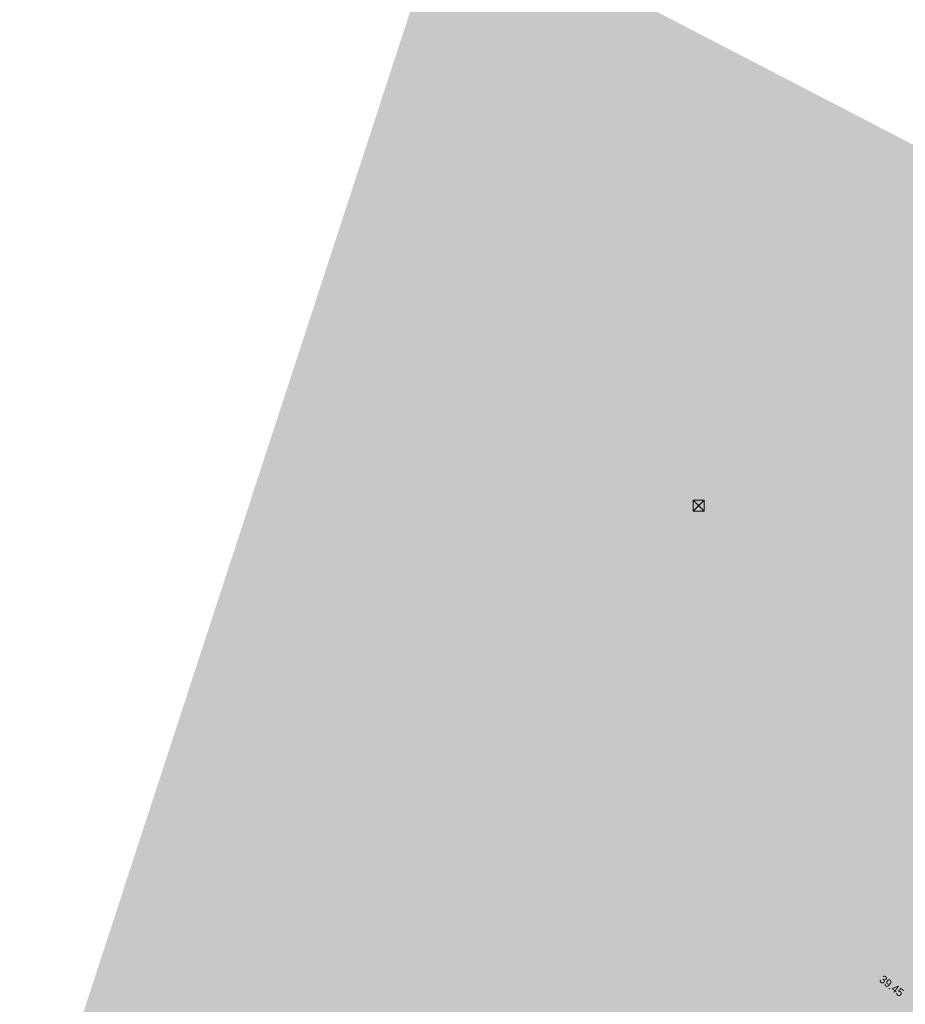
# Model space of a CAD drawing. Header units: inches. Extents: x 0 to 191500, y 0 to 342750.
# Tile 51 of 256: x 185413 to 185469, y 331117 to 331179. Entities that reach past the tile are written whole.
import ezdxf
from ezdxf import colors
from ezdxf.entities.mleader import LeaderData, LeaderLine
from ezdxf.math import Vec2, Vec3

# ---------------------------------------------------------------- set-up
doc = ezdxf.new("R2010")
doc.units = ezdxf.units.IN
doc.header["$MEASUREMENT"] = 0
doc.linetypes.add('RI-GWA_HUISAANSLUITING', pattern=[23, 4, -1.8, 2.6, -1.8, 4.6, -1.8, 4.6, -1.8])
for name, color, linetype, lineweight in [('ECW', 150, 'Continuous', 20), ('N-WE-RI-GWA-MAATVOERING-T25', 30, 'RI-GWA_HUISAANSLUITING', 20), ('N-WE-RI-HWA_KOLK-S', 150, 'Continuous', 20), ('Tekst algemeen', 7, 'Continuous', 20)]:
    doc.layers.add(name, color=color, linetype=linetype, lineweight=lineweight)
doc.styles.add('Verdana', font='arial.ttf')
doc.dimstyles.new('Waterblock1OP1', dxfattribs={"dimscale": 3, "dimtxt": 30, "dimasz": 20, "dimexe": 2, "dimexo": 1, "dimgap": 5, "dimtad": 1, "dimdec": 1, "dimdsep": 46, "dimtxsty": 'Verdana', "dimcen": -10, "dimse1": 1, "dimse2": 1, "dimadec": 0, "dimazin": 0, "dimtfac": 1, "dimtdec": 1, "dimtmove": 1, "dimatfit": 3, "dimfxl": 1, "dimtolj": 1, "dimtzin": 0, "dimarcsym": 0})
picture_1 = doc.add_image_def('image1.ecw', size_in_pixel=(220000, 285000))

msp = doc.modelspace()

# ---------------------------------------------------------------- linework, layer by layer
at = {"layer": 'N-WE-RI-HWA_KOLK-S'}
for p, q in [((185455.21395, 331149.0545), (185455.21245, 331148.35804)), ((185455.21245, 331148.35804), (185455.9104, 331149.053)), ((185455.21395, 331149.0545), (185455.9089, 331148.35655)), ((185455.9104, 331149.053), (185455.21395, 331149.0545)), ((185455.9089, 331148.35655), (185455.9104, 331149.053)), ((185455.21245, 331148.35804), (185455.9089, 331148.35655))]:
    msp.add_line(p, q, dxfattribs=at)

# ---------------------------------------------------------------- texts
at = {"layer": 'N-WE-RI-GWA-MAATVOERING-T25'}
msp.add_text('39.45', height=0.505, rotation=322.6631745, dxfattribs=at).set_placement((185466.84027, 331118.88981))
msp.add_text('39.45', height=0.505, rotation=322.6631745, dxfattribs=at).set_placement((185466.84027, 331118.88981))

# ---------------------------------------------------------------- pictures from other files: only their frames are drawn
at = {"layer": 'ECW'}
image = msp.add_image(picture_1, insert=(180500, 328500), size_in_units=(11000, 14250), dxfattribs=at)
image.dxf.flags = 7

# ---------------------------------------------------------------- leaders
at = {"layer": 'Tekst algemeen'}
msp.add_leader([(186249.29422, 330766.51862), (186240.39017, 330769.42649)], dimstyle='Waterblock1OP1', override={"dimasz": 300, "dimse1": 0, "dimse2": 0}, dxfattribs=at)
ml = msp.add_multileader_mtext('Standard', dxfattribs=at)
ml.set_content('Grindkoffer', color=256)
ml.set_leader_properties()
ml.build(insert=Vec2(0, 0))
ml.multileader.update_dxf_attribs({"text_right_attachment_type": 6, "dogleg_length": 0.2, "arrow_head_size": 5})
ctx = ml.context
ctx.base_point, ctx.char_height, ctx.arrow_head_size, ctx.landing_gap_size, ctx.plane_origin, ctx.plane_x_axis, ctx.plane_y_axis = Vec3(185789.34017, 332982.33236), 0.5, 5, 0.2, Vec3(185787.00548, 332984.05412), Vec3(0.99520618, 0.0977991), Vec3(-0.0977991, 0.99520618)
ctx.right_attachment = 6
notes = []
notes.append((ctx, [(0, (0, 0, 0), (0, 0), (1, 0), 1, [])]))
ctx.mtext.insert, ctx.mtext.text_direction, ctx.mtext.rotation, ctx.mtext.flow_direction = Vec3(185789.51476, 332982.60072), Vec3(0.99520618, 0.0977991), 0.09795567, 5
for ctx, leaders in notes:
    for number, flags, end, landing, length, lines in leaders:
        leader = LeaderData()
        leader.index, (leader.has_last_leader_line, leader.has_dogleg_vector, leader.attachment_direction) = number, flags
        leader.last_leader_point, leader.dogleg_vector, leader.dogleg_length = Vec3(end), Vec3(landing), length
        for number, points, colour, breaks in lines:
            line = LeaderLine()
            line.index, line.vertices, line.color, line.breaks = number, Vec3.list(points), colors.encode_raw_color(colour), breaks
            leader.lines.append(line)
        ctx.leaders.append(leader)

doc.saveas('drawing.dxf')
